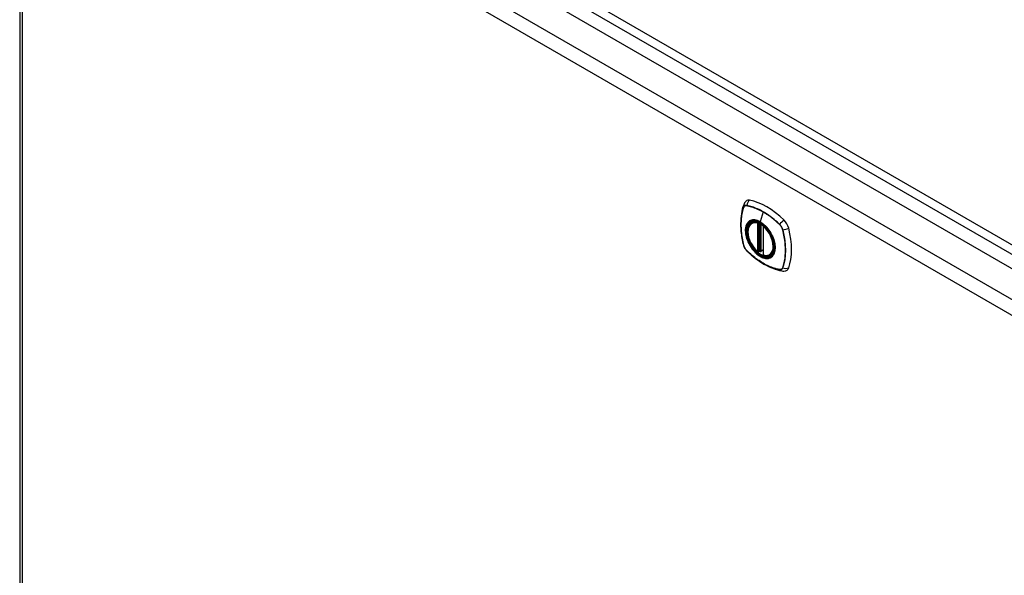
# Model space of a CAD drawing. Header units: inches. Extents: x 202 to 235.3, y 60.5 to 129.5.
# Tile 5 of 7: x 202 to 218.7, y 109.6 to 119. Entities that reach past the tile are written whole.
import ezdxf

# ---------------------------------------------------------------- set-up
doc = ezdxf.new("R2010")
doc.units = ezdxf.units.IN
doc.header["$MEASUREMENT"] = 0
doc.layers.add('Visible Edges(ANSI)', color=7, linetype='Continuous', lineweight=25)
doc.layers.add('Visible Tangent Edges(ANSI)', color=7, linetype='Continuous', lineweight=25)

msp = doc.modelspace()

# ---------------------------------------------------------------- linework, layer by layer
at = {"layer": 'Visible Edges(ANSI)'}
for p, q in [((202.656, 124.131), (227.827, 109.599)), ((202.044, 123.739), (202.044, 75.173)), ((214.411, 115.584), (214.421, 115.59)), ((214.605, 115.523), (214.605, 115.045)), ((214.605, 115.121), (214.565, 115.097)), ((214.537, 115.101), (214.523, 115.093)), ((214.551, 115.098), (214.549, 115.1)), ((214.724, 115.042), (214.734, 115.048))]:
    msp.add_line(p, q, dxfattribs=at)
at = {"layer": 'Visible Edges(ANSI)', "flags": 128}
for points in [[(214.317, 115.952), (214.309, 115.945), (214.302, 115.937), (214.29, 115.921), (214.281, 115.905), (214.274, 115.889)], [(214.274, 115.889), (214.262, 115.852), (214.251, 115.815), (214.243, 115.776), (214.236, 115.736), (214.23, 115.696), (214.226, 115.654), (214.224, 115.612), (214.223, 115.569), (214.224, 115.526), (214.226, 115.482), (214.23, 115.438), (214.235, 115.393), (214.242, 115.347), (214.25, 115.302), (214.26, 115.256), (214.271, 115.21)], [(214.509, 115.094), (214.495, 115.107), (214.482, 115.12), (214.468, 115.134), (214.455, 115.149), (214.443, 115.165), (214.431, 115.181), (214.42, 115.198), (214.409, 115.215), (214.399, 115.233), (214.39, 115.251), (214.381, 115.27), (214.373, 115.288), (214.366, 115.307), (214.36, 115.325), (214.355, 115.344), (214.35, 115.362), (214.347, 115.381), (214.344, 115.399), (214.343, 115.416), (214.342, 115.434), (214.343, 115.45), (214.344, 115.467), (214.346, 115.482), (214.35, 115.497), (214.354, 115.511), (214.359, 115.525), (214.365, 115.537), (214.373, 115.549), (214.381, 115.559), (214.39, 115.569), (214.4, 115.577), (214.411, 115.584)], [(214.663, 115.504), (214.682, 115.482), (214.7, 115.458), (214.717, 115.434), (214.732, 115.408), (214.746, 115.382), (214.759, 115.355), (214.771, 115.328), (214.781, 115.301)], [(214.271, 115.21), (214.275, 115.195), (214.28, 115.181), (214.286, 115.168), (214.293, 115.155), (214.301, 115.142), (214.309, 115.13), (214.319, 115.119), (214.329, 115.108)], [(214.329, 115.108), (214.364, 115.075), (214.399, 115.044), (214.434, 115.014), (214.47, 114.986), (214.506, 114.959), (214.543, 114.933), (214.58, 114.909), (214.617, 114.887), (214.655, 114.866), (214.692, 114.847), (214.73, 114.83), (214.768, 114.815), (214.806, 114.801), (214.844, 114.789), (214.881, 114.779), (214.919, 114.771)], [(214.549, 115.1), (214.547, 115.101), (214.543, 115.102), (214.54, 115.102), (214.537, 115.101)], [(214.724, 115.042), (214.712, 115.036), (214.699, 115.031), (214.686, 115.028), (214.672, 115.027), (214.658, 115.026), (214.644, 115.027), (214.629, 115.03), (214.614, 115.034)], [(214.919, 114.771), (214.937, 114.769), (214.955, 114.769), (214.975, 114.771), (214.985, 114.774), (214.995, 114.777)]]:
    msp.add_lwpolyline(points, dxfattribs=at)
at = {"layer": 'Visible Edges(ANSI)'}
for centre, start, end in [((214.617, 115.523), 137.3656, 180), ((214.517, 115.103), 229.389, 300), ((214.559, 115.108), 232.1717, 300), ((214.617, 115.045), 180, 253.4446)]:
    msp.add_arc(centre, 0.0118, start, end, dxfattribs=at)
for centre, major_axis, start_param, end_param in [((214.414, 115.804), (-0.089, 0.153), 5.825423, 6.381985), ((214.665, 114.807), (-0.64, 1.108), 5.170151, 5.825423), ((214.56, 115.309), (0.157, -0.273), 2.363977, 7.060801), ((214.916, 115.514), (0.089, -0.153), 1.113034, 2.028558), ((214.178, 115.651), (-0.64, 1.108), 3.599355, 4.254627), ((214.916, 114.935), (0.089, -0.153), 6.184386, 6.740947)]:
    msp.add_ellipse(centre, major_axis=major_axis, ratio=0.57735, start_param=start_param, end_param=end_param, dxfattribs=at)
msp.add_ellipse((214.556, 115.307), major_axis=(-0.16, 0.277), ratio=0.57735, dxfattribs=at)
at = {"layer": 'Visible Tangent Edges(ANSI)'}
for p, q in [((202.794, 124.294), (228.109, 109.678)), ((228.179, 109.799), (202.864, 124.415)), ((227.375, 109.338), (202.205, 123.87)), ((202.091, 123.673), (227.261, 109.141)), ((202.091, 75.107), (202.091, 123.673)), ((214.274, 115.844), (214.274, 115.844)), ((214.326, 115.874), (214.326, 115.874)), ((214.603, 115.767), (214.555, 115.598)), ((214.508, 115.576), (214.508, 115.098)), ((214.525, 115.576), (214.532, 115.58)), ((214.525, 115.098), (214.525, 115.576)), ((214.537, 115.578), (214.537, 115.105)), ((214.552, 115.105), (214.552, 115.571)), ((214.567, 115.103), (214.567, 115.562)), ((214.609, 115.04), (214.609, 115.518)), ((214.88, 115.554), (214.881, 115.554)), ((214.932, 115.464), (214.932, 115.464)), ((214.274, 115.204), (214.274, 115.204)), ((214.326, 115.114), (214.326, 115.114)), ((214.537, 115.105), (214.525, 115.098)), ((214.605, 115.125), (214.567, 115.103)), ((214.881, 114.794), (214.88, 114.794)), ((214.932, 114.824), (214.932, 114.823))]:
    msp.add_line(p, q, dxfattribs=at)
at = {"layer": 'Visible Tangent Edges(ANSI)', "flags": 128}
for points in [[(214.273, 115.846), (214.266, 115.824), (214.259, 115.802), (214.253, 115.779), (214.248, 115.756), (214.243, 115.732), (214.239, 115.707), (214.235, 115.682), (214.233, 115.657), (214.23, 115.631), (214.229, 115.605), (214.228, 115.578), (214.227, 115.551), (214.228, 115.524), (214.229, 115.496), (214.23, 115.468), (214.233, 115.439), (214.235, 115.411), (214.239, 115.382), (214.243, 115.353), (214.248, 115.323), (214.253, 115.294), (214.259, 115.264), (214.266, 115.234), (214.273, 115.204)], [(214.274, 115.204), (214.267, 115.234), (214.26, 115.264), (214.254, 115.293), (214.249, 115.323), (214.244, 115.352), (214.24, 115.381), (214.236, 115.41), (214.233, 115.439), (214.231, 115.467), (214.229, 115.495), (214.228, 115.523), (214.228, 115.55), (214.228, 115.577), (214.229, 115.604), (214.231, 115.63), (214.233, 115.656), (214.236, 115.681), (214.239, 115.706), (214.244, 115.73), (214.248, 115.754), (214.254, 115.778), (214.26, 115.8), (214.267, 115.823), (214.274, 115.844)], [(214.326, 115.877), (214.323, 115.877), (214.32, 115.877), (214.317, 115.878), (214.314, 115.878), (214.311, 115.877), (214.309, 115.877), (214.306, 115.877), (214.303, 115.876), (214.301, 115.875), (214.298, 115.874), (214.296, 115.873), (214.293, 115.872), (214.291, 115.871), (214.289, 115.869), (214.287, 115.868), (214.285, 115.866), (214.283, 115.864), (214.281, 115.862), (214.28, 115.859), (214.278, 115.857), (214.277, 115.854), (214.276, 115.852), (214.274, 115.849), (214.273, 115.846)], [(214.274, 115.844), (214.275, 115.847), (214.276, 115.85), (214.278, 115.852), (214.279, 115.855), (214.281, 115.857), (214.282, 115.859), (214.284, 115.861), (214.286, 115.863), (214.288, 115.865), (214.29, 115.867), (214.292, 115.868), (214.294, 115.87), (214.296, 115.871), (214.299, 115.872), (214.301, 115.873), (214.304, 115.874), (214.306, 115.874), (214.309, 115.875), (214.311, 115.875), (214.314, 115.875), (214.317, 115.875), (214.32, 115.875), (214.323, 115.875), (214.326, 115.874)], [(214.882, 115.556), (214.859, 115.577), (214.837, 115.598), (214.814, 115.618), (214.791, 115.637), (214.768, 115.656), (214.744, 115.674), (214.721, 115.692), (214.698, 115.709), (214.674, 115.725), (214.65, 115.74), (214.627, 115.755), (214.603, 115.769), (214.58, 115.782), (214.556, 115.795), (214.533, 115.806), (214.509, 115.817), (214.486, 115.827), (214.463, 115.837), (214.439, 115.846), (214.416, 115.853), (214.394, 115.86), (214.371, 115.867), (214.348, 115.872), (214.326, 115.877)], [(214.326, 115.874), (214.337, 115.872), (214.348, 115.87), (214.36, 115.867), (214.371, 115.864), (214.382, 115.861), (214.394, 115.858), (214.405, 115.855), (214.416, 115.851), (214.428, 115.848), (214.439, 115.844), (214.451, 115.839), (214.463, 115.835), (214.474, 115.831), (214.486, 115.826), (214.498, 115.821), (214.509, 115.816), (214.521, 115.81), (214.533, 115.805), (214.545, 115.799), (214.556, 115.793), (214.568, 115.787), (214.58, 115.781), (214.592, 115.774), (214.603, 115.767)], [(214.603, 115.767), (214.615, 115.761), (214.627, 115.753), (214.638, 115.746), (214.65, 115.739), (214.662, 115.731), (214.674, 115.723), (214.685, 115.715), (214.697, 115.707), (214.709, 115.699), (214.72, 115.69), (214.732, 115.682), (214.744, 115.673), (214.755, 115.664), (214.767, 115.655), (214.778, 115.645), (214.79, 115.636), (214.801, 115.626), (214.813, 115.616), (214.824, 115.606), (214.836, 115.596), (214.847, 115.586), (214.858, 115.575), (214.869, 115.565), (214.88, 115.554)], [(214.361, 115.604), (214.352, 115.596), (214.344, 115.587), (214.336, 115.577), (214.329, 115.566), (214.323, 115.555), (214.318, 115.542), (214.313, 115.529), (214.31, 115.515), (214.307, 115.5), (214.305, 115.485), (214.304, 115.469), (214.303, 115.452), (214.304, 115.435), (214.305, 115.417), (214.307, 115.399), (214.31, 115.381), (214.314, 115.363), (214.318, 115.344), (214.323, 115.326), (214.329, 115.307), (214.336, 115.288), (214.344, 115.269), (214.352, 115.251), (214.361, 115.232)], [(214.781, 115.301), (214.798, 115.232), (214.805, 115.167), (214.8, 115.109), (214.784, 115.059), (214.757, 115.021), (214.721, 114.996), (214.678, 114.985), (214.629, 114.99), (214.576, 115.008), (214.523, 115.041), (214.471, 115.085), (214.423, 115.14), (214.381, 115.203), (214.347, 115.27), (214.323, 115.339), (214.31, 115.406), (214.307, 115.469), (214.317, 115.525), (214.337, 115.57), (214.367, 115.603), (214.406, 115.623), (214.452, 115.628), (214.503, 115.618), (214.556, 115.594)], [(214.394, 115.623), (214.393, 115.623), (214.391, 115.622), (214.39, 115.621), (214.388, 115.621), (214.387, 115.62), (214.385, 115.619), (214.384, 115.619), (214.382, 115.618), (214.381, 115.617), (214.38, 115.617), (214.378, 115.616), (214.377, 115.615), (214.375, 115.614), (214.374, 115.613), (214.373, 115.613), (214.371, 115.612), (214.37, 115.611), (214.369, 115.61), (214.367, 115.609), (214.366, 115.608), (214.365, 115.607), (214.364, 115.606), (214.362, 115.605), (214.361, 115.604)], [(214.555, 115.598), (214.548, 115.602), (214.541, 115.606), (214.534, 115.609), (214.526, 115.613), (214.519, 115.616), (214.512, 115.618), (214.505, 115.621), (214.498, 115.623), (214.491, 115.625), (214.484, 115.627), (214.477, 115.629), (214.47, 115.63), (214.463, 115.631), (214.456, 115.631), (214.45, 115.632), (214.443, 115.632), (214.437, 115.632), (214.43, 115.631), (214.424, 115.631), (214.418, 115.63), (214.412, 115.629), (214.406, 115.627), (214.4, 115.625), (214.394, 115.623)], [(214.716, 115.438), (214.71, 115.446), (214.705, 115.454), (214.699, 115.463), (214.693, 115.471), (214.687, 115.479), (214.68, 115.487), (214.674, 115.495), (214.668, 115.502), (214.661, 115.51), (214.654, 115.517), (214.648, 115.524), (214.641, 115.531), (214.634, 115.538), (214.627, 115.544), (214.62, 115.551), (214.613, 115.557), (214.606, 115.563), (214.599, 115.568), (214.592, 115.574), (214.584, 115.579), (214.577, 115.584), (214.57, 115.589), (214.563, 115.593), (214.555, 115.598)], [(214.556, 115.594), (214.56, 115.591), (214.565, 115.589), (214.57, 115.586), (214.574, 115.583), (214.579, 115.58), (214.584, 115.576), (214.588, 115.573), (214.593, 115.57), (214.597, 115.566), (214.602, 115.563), (214.606, 115.559), (214.611, 115.555), (214.615, 115.551), (214.62, 115.547), (214.624, 115.543), (214.629, 115.539), (214.633, 115.535), (214.638, 115.531), (214.642, 115.527), (214.646, 115.522), (214.651, 115.518), (214.655, 115.513), (214.659, 115.509), (214.663, 115.504)], [(214.749, 115.38), (214.748, 115.382), (214.747, 115.385), (214.746, 115.387), (214.744, 115.39), (214.743, 115.392), (214.742, 115.395), (214.74, 115.397), (214.739, 115.399), (214.738, 115.402), (214.736, 115.404), (214.735, 115.407), (214.733, 115.409), (214.732, 115.411), (214.731, 115.414), (214.729, 115.416), (214.728, 115.419), (214.726, 115.421), (214.725, 115.423), (214.724, 115.426), (214.722, 115.428), (214.721, 115.43), (214.719, 115.433), (214.718, 115.435), (214.716, 115.438)], [(214.881, 115.554), (214.884, 115.551), (214.887, 115.548), (214.889, 115.545), (214.892, 115.541), (214.895, 115.538), (214.898, 115.535), (214.9, 115.531), (214.903, 115.527), (214.905, 115.524), (214.908, 115.52), (214.91, 115.516), (214.912, 115.512), (214.915, 115.509), (214.917, 115.505), (214.919, 115.501), (214.921, 115.497), (214.923, 115.493), (214.924, 115.489), (214.926, 115.485), (214.927, 115.481), (214.929, 115.476), (214.93, 115.472), (214.931, 115.468), (214.932, 115.464)], [(214.935, 115.464), (214.933, 115.469), (214.932, 115.473), (214.931, 115.477), (214.93, 115.481), (214.928, 115.485), (214.926, 115.489), (214.925, 115.493), (214.923, 115.497), (214.921, 115.502), (214.919, 115.506), (214.917, 115.51), (214.914, 115.514), (214.912, 115.518), (214.91, 115.521), (214.907, 115.525), (214.905, 115.529), (214.902, 115.533), (214.899, 115.536), (214.897, 115.54), (214.894, 115.543), (214.891, 115.546), (214.888, 115.55), (214.885, 115.553), (214.882, 115.556)], [(214.932, 115.464), (214.94, 115.434), (214.946, 115.404), (214.953, 115.374), (214.958, 115.345), (214.963, 115.316), (214.967, 115.287), (214.97, 115.258), (214.973, 115.229), (214.976, 115.201), (214.977, 115.173), (214.978, 115.145), (214.979, 115.118), (214.978, 115.091), (214.977, 115.064), (214.976, 115.038), (214.973, 115.012), (214.971, 114.987), (214.967, 114.962), (214.963, 114.938), (214.958, 114.914), (214.953, 114.89), (214.946, 114.868), (214.94, 114.845), (214.932, 114.824)], [(214.935, 114.822), (214.942, 114.844), (214.948, 114.866), (214.954, 114.889), (214.96, 114.913), (214.964, 114.937), (214.969, 114.961), (214.972, 114.986), (214.975, 115.012), (214.977, 115.038), (214.979, 115.064), (214.98, 115.091), (214.98, 115.118), (214.98, 115.145), (214.979, 115.173), (214.977, 115.201), (214.975, 115.229), (214.972, 115.258), (214.969, 115.287), (214.964, 115.316), (214.96, 115.345), (214.954, 115.375), (214.948, 115.404), (214.942, 115.434), (214.935, 115.464)], [(214.749, 115.008), (214.758, 115.016), (214.767, 115.025), (214.774, 115.035), (214.781, 115.046), (214.787, 115.058), (214.793, 115.071), (214.797, 115.084), (214.801, 115.098), (214.804, 115.113), (214.806, 115.128), (214.807, 115.144), (214.808, 115.161), (214.807, 115.178), (214.806, 115.195), (214.804, 115.213), (214.801, 115.231), (214.797, 115.25), (214.793, 115.268), (214.787, 115.287), (214.781, 115.306), (214.774, 115.324), (214.767, 115.343), (214.758, 115.362), (214.749, 115.38)], [(214.273, 115.204), (214.274, 115.2), (214.276, 115.196), (214.277, 115.192), (214.278, 115.188), (214.28, 115.184), (214.281, 115.179), (214.283, 115.175), (214.285, 115.171), (214.287, 115.167), (214.289, 115.163), (214.291, 115.159), (214.293, 115.155), (214.296, 115.151), (214.298, 115.147), (214.301, 115.144), (214.303, 115.14), (214.306, 115.136), (214.309, 115.133), (214.311, 115.129), (214.314, 115.126), (214.317, 115.122), (214.32, 115.119), (214.323, 115.116), (214.326, 115.113)], [(214.326, 115.114), (214.323, 115.117), (214.32, 115.12), (214.317, 115.123), (214.314, 115.127), (214.311, 115.13), (214.309, 115.133), (214.306, 115.137), (214.304, 115.14), (214.301, 115.144), (214.299, 115.148), (214.296, 115.152), (214.294, 115.155), (214.292, 115.159), (214.29, 115.163), (214.288, 115.167), (214.286, 115.171), (214.284, 115.175), (214.282, 115.179), (214.281, 115.183), (214.279, 115.187), (214.278, 115.191), (214.276, 115.195), (214.275, 115.2), (214.274, 115.204)], [(214.88, 114.794), (214.858, 114.798), (214.836, 114.803), (214.813, 114.81), (214.79, 114.816), (214.767, 114.824), (214.744, 114.833), (214.721, 114.842), (214.698, 114.852), (214.674, 114.863), (214.651, 114.875), (214.627, 114.887), (214.604, 114.9), (214.58, 114.914), (214.557, 114.929), (214.533, 114.944), (214.51, 114.96), (214.486, 114.977), (214.463, 114.995), (214.44, 115.013), (214.417, 115.032), (214.394, 115.052), (214.371, 115.072), (214.348, 115.092), (214.326, 115.114)], [(214.326, 115.113), (214.348, 115.092), (214.371, 115.071), (214.394, 115.051), (214.417, 115.031), (214.44, 115.012), (214.463, 114.994), (214.487, 114.977), (214.51, 114.96), (214.534, 114.943), (214.557, 114.928), (214.581, 114.913), (214.604, 114.899), (214.628, 114.886), (214.651, 114.874), (214.675, 114.862), (214.698, 114.851), (214.722, 114.841), (214.745, 114.832), (214.768, 114.823), (214.791, 114.815), (214.814, 114.808), (214.837, 114.802), (214.859, 114.797), (214.882, 114.792)], [(214.361, 115.232), (214.362, 115.23), (214.364, 115.228), (214.365, 115.225), (214.366, 115.223), (214.367, 115.22), (214.369, 115.218), (214.37, 115.215), (214.371, 115.213), (214.373, 115.21), (214.374, 115.208), (214.375, 115.206), (214.377, 115.203), (214.378, 115.201), (214.38, 115.198), (214.381, 115.196), (214.382, 115.194), (214.384, 115.191), (214.385, 115.189), (214.387, 115.187), (214.388, 115.184), (214.39, 115.182), (214.391, 115.18), (214.393, 115.177), (214.394, 115.175)], [(214.394, 115.175), (214.406, 115.158), (214.418, 115.142), (214.43, 115.126), (214.443, 115.11), (214.456, 115.096), (214.47, 115.082), (214.484, 115.068), (214.498, 115.056), (214.512, 115.044), (214.526, 115.034), (214.541, 115.024), (214.556, 115.015), (214.57, 115.007), (214.585, 115), (214.599, 114.994), (214.613, 114.989), (214.627, 114.986), (214.641, 114.983), (214.655, 114.981), (214.668, 114.981), (214.681, 114.981), (214.693, 114.983), (214.705, 114.985), (214.716, 114.989)], [(214.537, 115.105), (214.537, 115.105), (214.537, 115.105), (214.537, 115.105), (214.537, 115.104), (214.537, 115.104), (214.537, 115.104), (214.537, 115.104), (214.537, 115.104), (214.537, 115.104), (214.537, 115.104), (214.537, 115.104), (214.536, 115.104), (214.536, 115.104), (214.536, 115.104), (214.536, 115.104), (214.536, 115.104), (214.536, 115.104), (214.536, 115.104), (214.536, 115.103), (214.536, 115.103), (214.536, 115.103), (214.536, 115.103), (214.536, 115.103), (214.536, 115.103)], [(214.536, 115.103), (214.536, 115.103), (214.536, 115.103), (214.536, 115.103), (214.536, 115.102), (214.536, 115.102), (214.536, 115.102), (214.536, 115.102), (214.536, 115.102), (214.536, 115.102), (214.536, 115.101), (214.536, 115.101), (214.536, 115.101), (214.536, 115.101), (214.536, 115.101), (214.536, 115.101), (214.536, 115.101), (214.536, 115.101), (214.536, 115.101), (214.536, 115.101), (214.536, 115.101), (214.536, 115.101), (214.536, 115.101), (214.536, 115.101), (214.536, 115.101)], [(214.551, 115.099), (214.551, 115.099), (214.551, 115.099), (214.551, 115.099), (214.551, 115.099), (214.551, 115.099), (214.551, 115.1), (214.551, 115.1), (214.551, 115.1), (214.551, 115.1), (214.551, 115.1), (214.551, 115.1), (214.551, 115.1), (214.551, 115.1), (214.551, 115.1), (214.551, 115.101), (214.551, 115.101), (214.551, 115.101), (214.551, 115.101), (214.551, 115.101), (214.551, 115.101), (214.552, 115.102), (214.552, 115.102), (214.552, 115.102), (214.552, 115.102)], [(214.552, 115.102), (214.552, 115.102), (214.552, 115.102), (214.552, 115.103), (214.552, 115.103), (214.552, 115.103), (214.552, 115.103), (214.552, 115.103), (214.552, 115.103), (214.552, 115.103), (214.552, 115.104), (214.552, 115.104), (214.552, 115.104), (214.552, 115.104), (214.552, 115.104), (214.552, 115.104), (214.552, 115.104), (214.552, 115.105), (214.552, 115.105), (214.552, 115.105), (214.552, 115.105), (214.552, 115.105), (214.552, 115.105), (214.552, 115.105), (214.552, 115.105)], [(214.536, 115.101), (214.536, 115.101), (214.536, 115.101), (214.536, 115.101), (214.536, 115.101), (214.536, 115.101), (214.536, 115.101), (214.536, 115.101), (214.536, 115.101), (214.536, 115.101), (214.536, 115.101), (214.536, 115.101), (214.536, 115.101), (214.537, 115.101), (214.537, 115.101), (214.537, 115.101), (214.537, 115.101), (214.537, 115.101), (214.537, 115.101), (214.537, 115.101), (214.537, 115.101), (214.537, 115.101), (214.537, 115.101), (214.537, 115.101), (214.537, 115.101)], [(214.549, 115.1), (214.55, 115.1), (214.55, 115.1), (214.55, 115.1), (214.55, 115.1), (214.55, 115.1), (214.55, 115.1), (214.55, 115.1), (214.55, 115.1), (214.55, 115.1), (214.55, 115.1), (214.55, 115.099), (214.55, 115.099), (214.55, 115.099), (214.55, 115.099), (214.55, 115.099), (214.55, 115.099), (214.55, 115.099), (214.55, 115.099), (214.55, 115.099), (214.551, 115.099), (214.551, 115.099), (214.551, 115.099), (214.551, 115.099), (214.551, 115.099)], [(214.716, 114.989), (214.718, 114.99), (214.719, 114.99), (214.721, 114.991), (214.722, 114.992), (214.723, 114.992), (214.725, 114.993), (214.726, 114.994), (214.728, 114.994), (214.729, 114.995), (214.731, 114.996), (214.732, 114.997), (214.733, 114.997), (214.735, 114.998), (214.736, 114.999), (214.738, 115), (214.739, 115.001), (214.74, 115.002), (214.742, 115.002), (214.743, 115.003), (214.744, 115.004), (214.746, 115.005), (214.747, 115.006), (214.748, 115.007), (214.749, 115.008)], [(214.932, 114.823), (214.931, 114.821), (214.93, 114.818), (214.929, 114.815), (214.927, 114.813), (214.926, 114.811), (214.924, 114.809), (214.923, 114.806), (214.921, 114.805), (214.919, 114.803), (214.917, 114.801), (214.915, 114.8), (214.912, 114.798), (214.91, 114.797), (214.908, 114.796), (214.905, 114.795), (214.903, 114.794), (214.9, 114.794), (214.898, 114.793), (214.895, 114.793), (214.892, 114.793), (214.889, 114.793), (214.887, 114.793), (214.884, 114.793), (214.881, 114.794)], [(214.882, 114.792), (214.885, 114.792), (214.888, 114.791), (214.891, 114.791), (214.894, 114.791), (214.897, 114.791), (214.899, 114.791), (214.902, 114.792), (214.905, 114.793), (214.907, 114.793), (214.91, 114.794), (214.912, 114.795), (214.914, 114.797), (214.917, 114.798), (214.919, 114.799), (214.921, 114.801), (214.923, 114.803), (214.925, 114.805), (214.926, 114.807), (214.928, 114.809), (214.93, 114.812), (214.931, 114.814), (214.932, 114.817), (214.933, 114.82), (214.935, 114.822)]]:
    msp.add_lwpolyline(points, dxfattribs=at)
at = {"layer": 'Visible Tangent Edges(ANSI)'}
for centre, major_axis, ratio, start_param, end_param in [((214.412, 115.865), (-0.021, -0.116), 0.732433, 3.838794, 4.748151), ((214.385, 115.85), (-0.111, 0.039), 0.732433, 0, 0.489359), ((214.283, 115.846), (0.00929, -0.00325), 0.728939, 3.628045, 3.868691), ((214.333, 115.876), (-0.00187, -0.00966), 0.73228, 4.754378, 4.995024), ((214.559, 115.308), (-0.173, 0.3), 0.57735, 5.055237, 10.652726), ((214.559, 115.308), (-0.151, 0.261), 0.57735, 5.735752, 8.401415), ((214.941, 115.56), (-0.0822, -0.0848), 0.360844, 4.183447, 5.092804), ((214.567, 115.313), (-0.156, 0.271), 0.57735, 6.166197, 6.283185), ((214.517, 115.581), (-0.0034, -0.0113), 0.697177, 4.264021, 5.346931), ((214.517, 115.581), (-0.0118, 0), 0.57735, 0.785398, 2.356194), ((214.517, 115.581), (0.0059, -0.0102), 0.57735, 0.785398, 1.517295), ((214.559, 115.598), (-0.00246, -0.00426), 0.57735, 5.126896, 6.141288), ((214.617, 115.523), (-0.0118, 0), 0.57735, 0, 0.785398), ((214.617, 115.523), (0.00769, 0.00897), 0.424984, 1.537927, 2.449935), ((214.559, 115.308), (0.151, -0.261), 0.57735, 5.735752, 8.401415), ((214.887, 115.556), (-0.00681, -0.0071), 0.362844, 5.090715, 5.331361), ((214.937, 115.468), (-0.00956, -0.00235), 0.362844, 0.951824, 1.19247), ((214.967, 115.513), (-0.115, -0.029), 0.360844, 1.190381, 2.099738), ((214.385, 115.239), (-0.115, -0.029), 0.360844, 0, 0.144706), ((214.283, 115.207), (-0.00955, -0.00239), 0.366185, 0.145032, 0.385678), ((214.333, 115.12), (-0.00685, -0.00707), 0.366185, 5.897507, 6.138153), ((214.412, 115.193), (-0.0822, -0.0848), 0.360844, 6.13848, 6.283185), ((214.545, 115.097), (-0.0116, 0.0022), 0.653911, 4.189362, 5.615943), ((214.543, 115.091), (-0.0092, 0.00741), 0.983841, 4.634609, 5.950564), ((214.545, 115.1), (-0.0118, 0), 0.57735, 4.088863, 5.497787), ((214.559, 115.108), (0.0118, 0), 0.57735, 4.073452, 5.497787), ((214.559, 115.108), (0.0059, -0.0102), 0.57735, 0, 0.785398), ((214.517, 115.103), (0.0118, 0), 0.57735, 3.926991, 5.497787), ((214.517, 115.103), (-0.00769, -0.00897), 0.424984, 5.591528, 6.283185), ((214.517, 115.103), (0.0059, -0.0102), 0.57735, 0, 0.785398), ((214.559, 115.108), (-0.00724, -0.00933), 0.470841, 6.079443, 6.283185), ((214.617, 115.045), (-0.0118, 0), 0.57735, 0, 0.785398), ((214.617, 115.045), (-0.0034, -0.0113), 0.697177, 5.346931, 6.283185), ((214.567, 115.313), (0.156, -0.271), 0.57735, 0, 0.116988), ((214.887, 114.8), (0.00183, 0.00967), 0.728939, 2.414494, 2.65514), ((214.941, 114.887), (-0.021, -0.116), 0.732433, 5.793826, 6.283185), ((214.937, 114.829), (-0.0093, 0.00321), 0.73228, 1.288161, 1.528808), ((214.967, 114.903), (-0.111, 0.039), 0.732433, 1.535035, 2.444392)]:
    msp.add_ellipse(centre, major_axis=major_axis, ratio=ratio, start_param=start_param, end_param=end_param, dxfattribs=at)
for centre, major_axis in [((214.56, 115.309), (0.171, -0.296)), ((214.557, 115.307), (-0.163, 0.282)), ((214.556, 115.307), (0.162, -0.281))]:
    msp.add_ellipse(centre, major_axis=major_axis, ratio=0.57735, dxfattribs=at)

doc.saveas('drawing.dxf')
